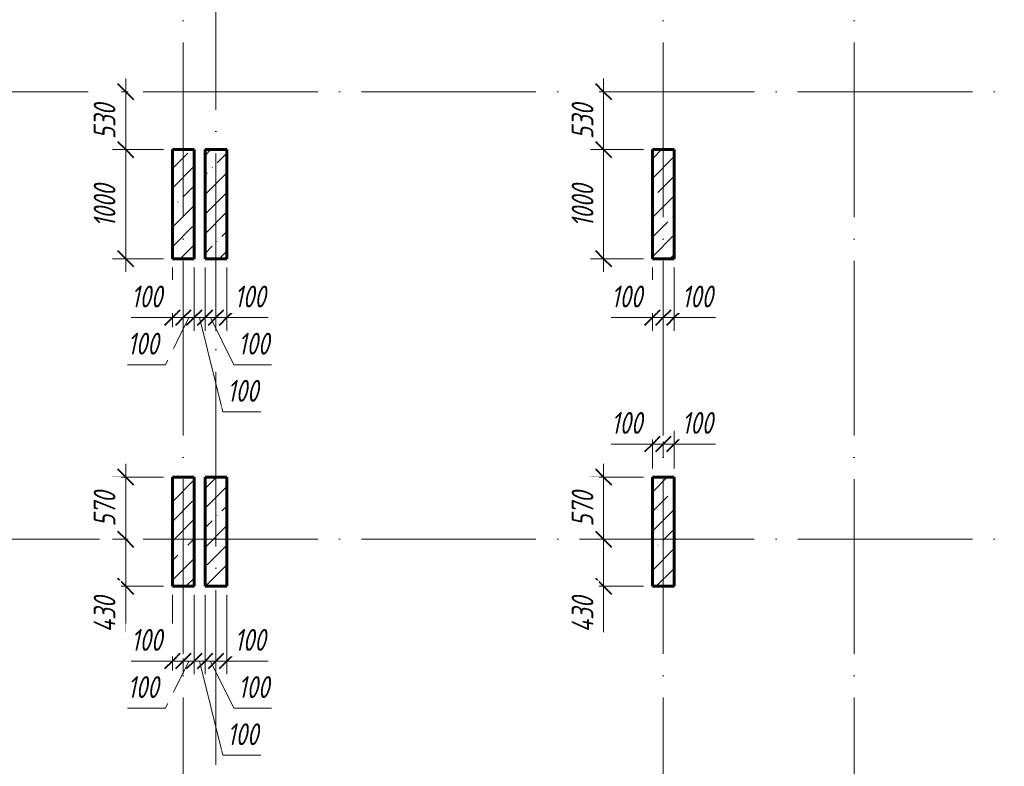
# Model space of a CAD drawing. Header units: millimetres. Extents: x 6092 to 73550, y -4371 to 20491.
# Tile 11 of 25: x 39601 to 48626, y 1221 to 8060. Entities that reach past the tile are written whole.
import ezdxf

# ---------------------------------------------------------------- set-up
doc = ezdxf.new("R2010")
doc.units = ezdxf.units.MM
doc.linetypes.add('ADSK_Линия сетки', pattern=[2000, 1600, -200, 0, -200])
for name, color, linetype, lineweight in [('A-____-____-DIMS', 211, 'Continuous', 9), ('A-____-____-DIMS-80', 211, 'Continuous', 9), ('S-COLS-____-MCUT', 52, 'Continuous', 40), ('S-COLS-____-OTLN', 52, 'Continuous', 18), ('S-GRID-____-OTLN', 1, 'Continuous', 9)]:
    doc.layers.add(name, color=color, linetype=linetype, lineweight=lineweight)
doc.styles.add('GOST Common_I_1', font='GOST_Common Italic.ttf', dxfattribs={"width": 0.8, "height": 200})
doc.dimstyles.new('ADSK_Округление_5мм__Узкий_', dxfattribs={"dimscale": 304.8, "dimtxt": 0.659918, "dimasz": 0.472441, "dimexe": 0.393701, "dimexo": 0.000861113, "dimgap": 0.104987, "dimtad": 1, "dimdec": 0, "dimlfac": 304.8, "dimrnd": 5, "dimdsep": 46, "dimtxsty": 'GOST Common_I_1', "dimblk1": 'OBLIQUE', "dimblk2": 'OBLIQUE', "dimsah": 1, "dimcen": 0.09, "dimdle": 0.393701, "dimazin": 0, "dimtfac": 1, "dimtdec": 4, "dimtix": 1, "dimtmove": 0, "dimatfit": 3, "dimfxl": 1, "dimtvp": 1, "dimtfill": 1, "dimtolj": 1, "dimtzin": 0, "dimlwd": 20, "dimlwe": 20, "dimarcsym": 2})
doc.dimstyles.new('ADSK_Округление_5мм__Узкий__1', dxfattribs={"dimscale": 304.8, "dimtxt": 0.659918, "dimasz": 0.472441, "dimexe": 0.393701, "dimexo": 0.000861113, "dimgap": 0.104987, "dimtad": 1, "dimdec": 0, "dimlfac": 304.8, "dimrnd": 5, "dimdsep": 46, "dimtxsty": 'GOST Common_I_1', "dimblk1": 'OBLIQUE', "dimblk2": 'OBLIQUE', "dimsah": 1, "dimcen": 0.09, "dimdle": 0.393701, "dimazin": 0, "dimtfac": 1, "dimtdec": 4, "dimtix": 1, "dimtmove": 1, "dimatfit": 3, "dimfxl": 1, "dimtvp": 1, "dimtfill": 1, "dimtolj": 1, "dimtzin": 0, "dimlwd": 20, "dimlwe": 20, "dimarcsym": 2})
pattern_1 = [(45, (16130.72, 8588.57), (-179.6051, 179.6051), []), (45, (16310.33, 8588.57), (-179.6051, 179.6051), [317.5, -63.5, 2.682, -60.818])]

# ---------------------------------------------------------------- blocks, each defined once
blk = doc.blocks.new('DIMBLOCK124-КЖ1_ПЭ_ВЭ1_Опалубка_Пилоны')
at = {"layer": 'A-____-____-DIMS-80', "lineweight": 20}
for p, q in [((44953.5, 3990), (44953.5, 3300)), ((44953.5, 3870), (44833.5, 3870)), ((44953.5, 3870), (45320, 3870)), ((44953.5, 3300), (44833.5, 3300)), ((44953.5, 3300), (44975.3, 3300))]:
    blk.add_line(p, q, dxfattribs=at)
at = {"layer": 'A-____-____-DIMS-80', "lineweight": 40}
for p, q in [((44953.5, 3870), (44881.5, 3942)), ((44953.5, 3870), (45025.5, 3798)), ((44953.5, 3300), (44881.5, 3372)), ((44953.5, 3300), (45025.5, 3228))]:
    blk.add_line(p, q, dxfattribs=at)
at = {"layer": 'A-____-____-DIMS-80', "color": 0, "lineweight": 20, "insert": (44660.1, 3416.2), "char_height": 200, "width": 405.013, "attachment_point": 1, "rotation": 90, "line_spacing_factor": 1.022761, "style": 'GOST Common_I_1', "bg_fill": 3, "box_fill_scale": 1.25, "bg_fill_color": 256, "bg_fill_true_color": 13158600, "bg_fill_transparency": 0}
blk.add_mtext('570', dxfattribs=at)
blk = doc.blocks.new('_Oblique')
at = {"color": 0, "linetype": 'ByBlock', "lineweight": -2}
blk.add_line((-0.5, -0.5), (0.5, 0.5), dxfattribs=at)
blk = doc.blocks.new('DIMBLOCK125-КЖ1_ПЭ_ВЭ1_Опалубка_Пилоны')
at = {"layer": 'A-____-____-DIMS-80', "lineweight": 40}
for p, q in [((44953.5, 3300), (44881.5, 3372)), ((44953.5, 3300), (45025.5, 3228)), ((44953.5, 2870), (44881.5, 2942)), ((44953.5, 2870), (45025.5, 2798))]:
    blk.add_line(p, q, dxfattribs=at)
at = {"layer": 'A-____-____-DIMS-80', "lineweight": 20}
for p, q in [((44953.5, 3300), (44833.5, 3300)), ((44953.5, 3300), (44953.5, 2750)), ((44953.5, 3300), (44975.3, 3300)), ((44953.5, 2842.8), (44953.5, 3085)), ((44953.5, 2870), (44833.5, 2870)), ((44953.5, 2870), (45320, 2870)), ((44953.5, 2448.2), (44953.5, 2842.8))]:
    blk.add_line(p, q, dxfattribs=at)
at = {"layer": 'A-____-____-DIMS-80', "color": 0, "lineweight": 20, "insert": (44660.1, 2448.2), "char_height": 200, "width": 425.469, "attachment_point": 1, "rotation": 90, "line_spacing_factor": 1.022761, "style": 'GOST Common_I_1', "bg_fill": 3, "box_fill_scale": 1.25, "bg_fill_color": 256, "bg_fill_true_color": 13158600, "bg_fill_transparency": 0}
blk.add_mtext('430', dxfattribs=at)
blk = doc.blocks.new('DIMBLOCK126-КЖ1_ПЭ_ВЭ1_Опалубка_Пилоны')
at = {"layer": 'A-____-____-DIMS-80', "lineweight": 20}
for p, q in [((45400, 4172.6), (45400, 4292.6)), ((45022.7, 4172.6), (45369.6, 4172.6)), ((45280, 4172.6), (45500, 4172.6)), ((45369.6, 4172.6), (45450, 4172.6)), ((45400, 4172.6), (45400, 3950)), ((45500, 4172.6), (45500, 4194.4)), ((45500, 4172.6), (45500, 4052.6))]:
    blk.add_line(p, q, dxfattribs=at)
at = {"layer": 'A-____-____-DIMS-80', "lineweight": 40}
for p, q in [((45400, 4172.6), (45472, 4244.6)), ((45500, 4172.6), (45572, 4244.6)), ((45400, 4172.6), (45328, 4100.6)), ((45500, 4172.6), (45428, 4100.6))]:
    blk.add_line(p, q, dxfattribs=at)
at = {"layer": 'A-____-____-DIMS-80', "color": 0, "lineweight": 20, "insert": (45022.7, 4466), "char_height": 200, "width": 368.194, "attachment_point": 1, "line_spacing_factor": 1.022761, "style": 'GOST Common_I_1', "bg_fill": 3, "box_fill_scale": 1.25, "bg_fill_color": 256, "bg_fill_true_color": 13158600, "bg_fill_transparency": 0}
blk.add_mtext('100', dxfattribs=at)
blk = doc.blocks.new('DIMBLOCK127-КЖ1_ПЭ_ВЭ1_Опалубка_Пилоны')
at = {"layer": 'A-____-____-DIMS-80', "lineweight": 40}
for p, q in [((45500, 4172.6), (45572, 4244.6)), ((45600, 4172.6), (45672, 4244.6)), ((45500, 4172.6), (45428, 4100.6)), ((45600, 4172.6), (45528, 4100.6))]:
    blk.add_line(p, q, dxfattribs=at)
at = {"layer": 'A-____-____-DIMS-80', "lineweight": 20}
for p, q in [((45600, 4172.6), (45600, 4292.6)), ((45500, 4172.6), (45500, 4194.4)), ((45500, 4172.6), (45720, 4172.6)), ((45500, 4172.6), (45500, 4052.6)), ((45630.4, 4172.6), (45550, 4172.6)), ((45600, 4172.6), (45600, 3950)), ((45977.3, 4172.6), (45630.4, 4172.6))]:
    blk.add_line(p, q, dxfattribs=at)
at = {"layer": 'A-____-____-DIMS-80', "color": 0, "lineweight": 20, "insert": (45670.4, 4466), "char_height": 200, "width": 368.194, "attachment_point": 1, "line_spacing_factor": 1.022761, "style": 'GOST Common_I_1', "bg_fill": 3, "box_fill_scale": 1.25, "bg_fill_color": 256, "bg_fill_true_color": 13158600, "bg_fill_transparency": 0}
blk.add_mtext('100', dxfattribs=at)
blk = doc.blocks.new('DIMBLOCK128-КЖ1_ПЭ_ВЭ1_Опалубка_Пилоны')
at = {"layer": 'A-____-____-DIMS-80', "lineweight": 20}
for p, q in [((44953.5, 7520), (44953.5, 6870)), ((44953.5, 7400), (44833.5, 7400)), ((44953.5, 7400), (44975.3, 7400)), ((44953.5, 6870), (44833.5, 6870)), ((44953.5, 6870), (45320, 6870))]:
    blk.add_line(p, q, dxfattribs=at)
at = {"layer": 'A-____-____-DIMS-80', "lineweight": 40}
for p, q in [((44953.5, 7400), (44881.5, 7472)), ((44953.5, 7400), (45025.5, 7328)), ((44953.5, 6870), (44881.5, 6942)), ((44953.5, 6870), (45025.5, 6798))]:
    blk.add_line(p, q, dxfattribs=at)
at = {"layer": 'A-____-____-DIMS-80', "color": 0, "lineweight": 20, "insert": (44660.1, 6966.2), "char_height": 200, "width": 405.013, "attachment_point": 1, "rotation": 90, "line_spacing_factor": 1.022761, "style": 'GOST Common_I_1', "bg_fill": 3, "box_fill_scale": 1.25, "bg_fill_color": 256, "bg_fill_true_color": 13158600, "bg_fill_transparency": 0}
blk.add_mtext('530', dxfattribs=at)
blk = doc.blocks.new('DIMBLOCK129-КЖ1_ПЭ_ВЭ1_Опалубка_Пилоны')
at = {"layer": 'A-____-____-DIMS-80', "lineweight": 20}
for p, q in [((44953.5, 6870), (44833.5, 6870)), ((44953.5, 6870), (44953.5, 5750)), ((44953.5, 6870), (45320, 6870)), ((44953.5, 5870), (44833.5, 5870)), ((44953.5, 5870), (45320, 5870))]:
    blk.add_line(p, q, dxfattribs=at)
at = {"layer": 'A-____-____-DIMS-80', "lineweight": 40}
for p, q in [((44953.5, 6870), (44881.5, 6942)), ((44953.5, 6870), (45025.5, 6798)), ((44953.5, 5870), (44881.5, 5942)), ((44953.5, 5870), (45025.5, 5798))]:
    blk.add_line(p, q, dxfattribs=at)
at = {"layer": 'A-____-____-DIMS-80', "color": 0, "lineweight": 20, "insert": (44660.1, 6160.3), "char_height": 200, "width": 503.198, "attachment_point": 1, "rotation": 90, "line_spacing_factor": 1.022761, "style": 'GOST Common_I_1', "bg_fill": 3, "box_fill_scale": 1.25, "bg_fill_color": 256, "bg_fill_true_color": 13158600, "bg_fill_transparency": 0}
blk.add_mtext('1000', dxfattribs=at)
blk = doc.blocks.new('DIMBLOCK130-КЖ1_ПЭ_ВЭ1_Опалубка_Пилоны')
at = {"layer": 'A-____-____-DIMS-80', "lineweight": 20}
for p, q in [((45400, 5330.8), (45400, 5790)), ((45022.7, 5330.8), (45369.6, 5330.8)), ((45280, 5330.8), (45500, 5330.8)), ((45369.6, 5330.8), (45450, 5330.8)), ((45400, 5330.8), (45400, 5210.8)), ((45500, 5330.8), (45500, 5352.6)), ((45500, 5330.8), (45500, 5210.8))]:
    blk.add_line(p, q, dxfattribs=at)
at = {"layer": 'A-____-____-DIMS-80', "lineweight": 40}
for p, q in [((45400, 5330.8), (45328, 5258.8)), ((45400, 5330.8), (45472, 5402.8)), ((45500, 5330.8), (45428, 5258.8)), ((45500, 5330.8), (45572, 5402.8))]:
    blk.add_line(p, q, dxfattribs=at)
at = {"layer": 'A-____-____-DIMS-80', "color": 0, "lineweight": 20, "insert": (45022.7, 5624.2), "char_height": 200, "width": 368.194, "attachment_point": 1, "line_spacing_factor": 1.022761, "style": 'GOST Common_I_1', "bg_fill": 3, "box_fill_scale": 1.25, "bg_fill_color": 256, "bg_fill_true_color": 13158600, "bg_fill_transparency": 0}
blk.add_mtext('100', dxfattribs=at)
blk = doc.blocks.new('DIMBLOCK131-КЖ1_ПЭ_ВЭ1_Опалубка_Пилоны')
at = {"layer": 'A-____-____-DIMS-80', "lineweight": 20}
for p, q in [((45600, 5330.8), (45600, 5790)), ((45500, 5330.8), (45500, 5352.6)), ((45500, 5330.8), (45720, 5330.8)), ((45500, 5330.8), (45500, 5210.8)), ((45630.4, 5330.8), (45550, 5330.8)), ((45600, 5330.8), (45600, 5210.8)), ((45977.3, 5330.8), (45630.4, 5330.8))]:
    blk.add_line(p, q, dxfattribs=at)
at = {"layer": 'A-____-____-DIMS-80', "lineweight": 40}
for p, q in [((45500, 5330.8), (45428, 5258.8)), ((45500, 5330.8), (45572, 5402.8)), ((45600, 5330.8), (45528, 5258.8)), ((45600, 5330.8), (45672, 5402.8))]:
    blk.add_line(p, q, dxfattribs=at)
at = {"layer": 'A-____-____-DIMS-80', "color": 0, "lineweight": 20, "insert": (45670.4, 5624.2), "char_height": 200, "width": 368.194, "attachment_point": 1, "line_spacing_factor": 1.022761, "style": 'GOST Common_I_1', "bg_fill": 3, "box_fill_scale": 1.25, "bg_fill_color": 256, "bg_fill_true_color": 13158600, "bg_fill_transparency": 0}
blk.add_mtext('100', dxfattribs=at)
blk = doc.blocks.new('DIMBLOCK132-КЖ1_ПЭ_ВЭ1_Опалубка_Пилоны')
at = {"layer": 'A-____-____-DIMS-80', "lineweight": 20}
for p, q in [((40572.4, 3990), (40572.4, 3300)), ((40572.4, 3870), (40452.4, 3870)), ((40572.4, 3870), (40920, 3870)), ((40572.4, 3300), (40452.4, 3300)), ((40572.4, 3300), (40594.2, 3300))]:
    blk.add_line(p, q, dxfattribs=at)
at = {"layer": 'A-____-____-DIMS-80', "lineweight": 40}
for p, q in [((40572.4, 3870), (40500.4, 3942)), ((40572.4, 3870), (40644.4, 3798)), ((40572.4, 3300), (40500.4, 3372)), ((40572.4, 3300), (40644.4, 3228))]:
    blk.add_line(p, q, dxfattribs=at)
at = {"layer": 'A-____-____-DIMS-80', "color": 0, "lineweight": 20, "insert": (40279, 3416.2), "char_height": 200, "width": 405.013, "attachment_point": 1, "rotation": 90, "line_spacing_factor": 1.022761, "style": 'GOST Common_I_1', "bg_fill": 3, "box_fill_scale": 1.25, "bg_fill_color": 256, "bg_fill_true_color": 13158600, "bg_fill_transparency": 0}
blk.add_mtext('570', dxfattribs=at)
blk = doc.blocks.new('DIMBLOCK133-КЖ1_ПЭ_ВЭ1_Опалубка_Пилоны')
at = {"layer": 'A-____-____-DIMS-80', "lineweight": 40}
for p, q in [((40572.4, 3300), (40500.4, 3372)), ((40572.4, 3300), (40644.4, 3228)), ((40572.4, 2870), (40500.4, 2942)), ((40572.4, 2870), (40644.4, 2798))]:
    blk.add_line(p, q, dxfattribs=at)
at = {"layer": 'A-____-____-DIMS-80', "lineweight": 20}
for p, q in [((40572.4, 3300), (40452.4, 3300)), ((40572.4, 3300), (40572.4, 2750)), ((40572.4, 3300), (40594.2, 3300)), ((40572.4, 2842.8), (40572.4, 3085)), ((40572.4, 2870), (40452.4, 2870)), ((40572.4, 2870), (40920, 2870)), ((40572.4, 2448.2), (40572.4, 2842.8))]:
    blk.add_line(p, q, dxfattribs=at)
at = {"layer": 'A-____-____-DIMS-80', "color": 0, "lineweight": 20, "insert": (40279, 2448.2), "char_height": 200, "width": 425.469, "attachment_point": 1, "rotation": 90, "line_spacing_factor": 1.022761, "style": 'GOST Common_I_1', "bg_fill": 3, "box_fill_scale": 1.25, "bg_fill_color": 256, "bg_fill_true_color": 13158600, "bg_fill_transparency": 0}
blk.add_mtext('430', dxfattribs=at)
blk = doc.blocks.new('DIMBLOCK134-КЖ1_ПЭ_ВЭ1_Опалубка_Пилоны')
at = {"layer": 'A-____-____-DIMS-80', "lineweight": 20}
for p, q in [((41000, 2185), (41000, 2790)), ((40622.7, 2185), (40969.6, 2185)), ((40880, 2185), (41100, 2185)), ((40969.6, 2185), (41050, 2185)), ((41000, 2185), (41000, 2065)), ((41100, 2185), (41100, 2206.8)), ((41100, 2185), (41100, 2065))]:
    blk.add_line(p, q, dxfattribs=at)
at = {"layer": 'A-____-____-DIMS-80', "lineweight": 40}
for p, q in [((41000, 2185), (41072, 2257)), ((41100, 2185), (41172, 2257)), ((41000, 2185), (40928, 2113)), ((41100, 2185), (41028, 2113))]:
    blk.add_line(p, q, dxfattribs=at)
at = {"layer": 'A-____-____-DIMS-80', "color": 0, "lineweight": 20, "insert": (40622.7, 2478.4), "char_height": 200, "width": 368.194, "attachment_point": 1, "line_spacing_factor": 1.022761, "style": 'GOST Common_I_1', "bg_fill": 3, "box_fill_scale": 1.25, "bg_fill_color": 256, "bg_fill_true_color": 13158600, "bg_fill_transparency": 0}
blk.add_mtext('100', dxfattribs=at)
blk = doc.blocks.new('DIMBLOCK135-КЖ1_ПЭ_ВЭ1_Опалубка_Пилоны')
at = {"layer": 'A-____-____-DIMS-80', "lineweight": 20}
for p, q in [((41200, 2185), (41200, 2790)), ((40936.4, 1753), (41150, 2185)), ((41100, 2185), (41100, 2206.8)), ((41100, 2185), (41200, 2185)), ((41100, 2185), (41100, 2065)), ((41200, 2185), (41200, 2065)), ((40589.6, 1753), (40936.4, 1753))]:
    blk.add_line(p, q, dxfattribs=at)
at = {"layer": 'A-____-____-DIMS-80', "lineweight": 40}
for p, q in [((41100, 2185), (41172, 2257)), ((41200, 2185), (41272, 2257)), ((41100, 2185), (41028, 2113)), ((41200, 2185), (41128, 2113))]:
    blk.add_line(p, q, dxfattribs=at)
at = {"layer": 'A-____-____-DIMS-80', "color": 0, "lineweight": 20, "insert": (40589.6, 2046.4), "char_height": 200, "width": 368.194, "attachment_point": 1, "line_spacing_factor": 1.022761, "style": 'GOST Common_I_1', "bg_fill": 3, "box_fill_scale": 1.25, "bg_fill_color": 256, "bg_fill_true_color": 13158600, "bg_fill_transparency": 0}
blk.add_mtext('100', dxfattribs=at)
blk = doc.blocks.new('DIMBLOCK136-КЖ1_ПЭ_ВЭ1_Опалубка_Пилоны')
at = {"layer": 'A-____-____-DIMS-80', "lineweight": 20}
for p, q in [((41200, 2185), (41200, 2790)), ((41300, 2185), (41300, 2790)), ((41200, 2185), (41300, 2185)), ((41200, 2185), (41200, 2065)), ((41463.6, 1321), (41250, 2185)), ((41300, 2185), (41300, 2065)), ((41810.4, 1321), (41463.6, 1321))]:
    blk.add_line(p, q, dxfattribs=at)
at = {"layer": 'A-____-____-DIMS-80', "lineweight": 40}
for p, q in [((41200, 2185), (41272, 2257)), ((41300, 2185), (41372, 2257)), ((41200, 2185), (41128, 2113)), ((41300, 2185), (41228, 2113))]:
    blk.add_line(p, q, dxfattribs=at)
at = {"layer": 'A-____-____-DIMS-80', "color": 0, "lineweight": 20, "insert": (41503.6, 1614.4), "char_height": 200, "width": 368.194, "attachment_point": 1, "line_spacing_factor": 1.022761, "style": 'GOST Common_I_1', "bg_fill": 3, "box_fill_scale": 1.25, "bg_fill_color": 256, "bg_fill_true_color": 13158600, "bg_fill_transparency": 0}
blk.add_mtext('100', dxfattribs=at)
blk = doc.blocks.new('DIMBLOCK137-КЖ1_ПЭ_ВЭ1_Опалубка_Пилоны')
at = {"layer": 'A-____-____-DIMS-80', "lineweight": 20}
for p, q in [((41300, 2185), (41300, 2790)), ((41300, 2185), (41400, 2185)), ((41300, 2185), (41300, 2065)), ((41563.6, 1753), (41350, 2185)), ((41400, 2185), (41400, 2206.8)), ((41400, 2185), (41400, 2065)), ((41910.4, 1753), (41563.6, 1753))]:
    blk.add_line(p, q, dxfattribs=at)
at = {"layer": 'A-____-____-DIMS-80', "lineweight": 40}
for p, q in [((41300, 2185), (41372, 2257)), ((41400, 2185), (41472, 2257)), ((41300, 2185), (41228, 2113)), ((41400, 2185), (41328, 2113))]:
    blk.add_line(p, q, dxfattribs=at)
at = {"layer": 'A-____-____-DIMS-80', "color": 0, "lineweight": 20, "insert": (41603.6, 2046.4), "char_height": 200, "width": 368.194, "attachment_point": 1, "line_spacing_factor": 1.022761, "style": 'GOST Common_I_1', "bg_fill": 3, "box_fill_scale": 1.25, "bg_fill_color": 256, "bg_fill_true_color": 13158600, "bg_fill_transparency": 0}
blk.add_mtext('100', dxfattribs=at)
blk = doc.blocks.new('DIMBLOCK138-КЖ1_ПЭ_ВЭ1_Опалубка_Пилоны')
at = {"layer": 'A-____-____-DIMS-80', "lineweight": 20}
for p, q in [((41500, 2185), (41500, 2790)), ((41400, 2185), (41400, 2206.8)), ((41400, 2185), (41620, 2185)), ((41400, 2185), (41400, 2065)), ((41530.4, 2185), (41450, 2185)), ((41500, 2185), (41500, 2065)), ((41877.3, 2185), (41530.4, 2185))]:
    blk.add_line(p, q, dxfattribs=at)
at = {"layer": 'A-____-____-DIMS-80', "lineweight": 40}
for p, q in [((41400, 2185), (41472, 2257)), ((41500, 2185), (41572, 2257)), ((41400, 2185), (41328, 2113)), ((41500, 2185), (41428, 2113))]:
    blk.add_line(p, q, dxfattribs=at)
at = {"layer": 'A-____-____-DIMS-80', "color": 0, "lineweight": 20, "insert": (41570.4, 2478.4), "char_height": 200, "width": 368.194, "attachment_point": 1, "line_spacing_factor": 1.022761, "style": 'GOST Common_I_1', "bg_fill": 3, "box_fill_scale": 1.25, "bg_fill_color": 256, "bg_fill_true_color": 13158600, "bg_fill_transparency": 0}
blk.add_mtext('100', dxfattribs=at)
blk = doc.blocks.new('DIMBLOCK139-КЖ1_ПЭ_ВЭ1_Опалубка_Пилоны')
at = {"layer": 'A-____-____-DIMS-80', "lineweight": 20}
for p, q in [((40572.4, 7520), (40572.4, 6870)), ((40572.4, 7400), (40452.4, 7400)), ((40572.4, 7400), (40594.2, 7400)), ((40572.4, 6870), (40452.4, 6870)), ((40572.4, 6870), (40920, 6870))]:
    blk.add_line(p, q, dxfattribs=at)
at = {"layer": 'A-____-____-DIMS-80', "lineweight": 40}
for p, q in [((40572.4, 7400), (40500.4, 7472)), ((40572.4, 7400), (40644.4, 7328)), ((40572.4, 6870), (40500.4, 6942)), ((40572.4, 6870), (40644.4, 6798))]:
    blk.add_line(p, q, dxfattribs=at)
at = {"layer": 'A-____-____-DIMS-80', "color": 0, "lineweight": 20, "insert": (40279, 6966.2), "char_height": 200, "width": 405.013, "attachment_point": 1, "rotation": 90, "line_spacing_factor": 1.022761, "style": 'GOST Common_I_1', "bg_fill": 3, "box_fill_scale": 1.25, "bg_fill_color": 256, "bg_fill_true_color": 13158600, "bg_fill_transparency": 0}
blk.add_mtext('530', dxfattribs=at)
blk = doc.blocks.new('DIMBLOCK140-КЖ1_ПЭ_ВЭ1_Опалубка_Пилоны')
at = {"layer": 'A-____-____-DIMS-80', "lineweight": 20}
for p, q in [((40572.4, 6870), (40452.4, 6870)), ((40572.4, 6870), (40572.4, 5750)), ((40572.4, 6870), (40920, 6870)), ((40572.4, 5870), (40452.4, 5870)), ((40572.4, 5870), (40920, 5870))]:
    blk.add_line(p, q, dxfattribs=at)
at = {"layer": 'A-____-____-DIMS-80', "lineweight": 40}
for p, q in [((40572.4, 6870), (40500.4, 6942)), ((40572.4, 6870), (40644.4, 6798)), ((40572.4, 5870), (40500.4, 5942)), ((40572.4, 5870), (40644.4, 5798))]:
    blk.add_line(p, q, dxfattribs=at)
at = {"layer": 'A-____-____-DIMS-80', "color": 0, "lineweight": 20, "insert": (40279, 6160.3), "char_height": 200, "width": 503.198, "attachment_point": 1, "rotation": 90, "line_spacing_factor": 1.022761, "style": 'GOST Common_I_1', "bg_fill": 3, "box_fill_scale": 1.25, "bg_fill_color": 256, "bg_fill_true_color": 13158600, "bg_fill_transparency": 0}
blk.add_mtext('1000', dxfattribs=at)
blk = doc.blocks.new('DIMBLOCK141-КЖ1_ПЭ_ВЭ1_Опалубка_Пилоны')
at = {"layer": 'A-____-____-DIMS-80', "lineweight": 20}
for p, q in [((41000, 5330.8), (41000, 5790)), ((40622.7, 5330.8), (40969.6, 5330.8)), ((40880, 5330.8), (41100, 5330.8)), ((40969.6, 5330.8), (41050, 5330.8)), ((41000, 5330.8), (41000, 5210.8)), ((41100, 5330.8), (41100, 5352.6)), ((41100, 5330.8), (41100, 5210.8))]:
    blk.add_line(p, q, dxfattribs=at)
at = {"layer": 'A-____-____-DIMS-80', "lineweight": 40}
for p, q in [((41000, 5330.8), (40928, 5258.8)), ((41000, 5330.8), (41072, 5402.8)), ((41100, 5330.8), (41028, 5258.8)), ((41100, 5330.8), (41172, 5402.8))]:
    blk.add_line(p, q, dxfattribs=at)
at = {"layer": 'A-____-____-DIMS-80', "color": 0, "lineweight": 20, "insert": (40622.7, 5624.2), "char_height": 200, "width": 368.194, "attachment_point": 1, "line_spacing_factor": 1.022761, "style": 'GOST Common_I_1', "bg_fill": 3, "box_fill_scale": 1.25, "bg_fill_color": 256, "bg_fill_true_color": 13158600, "bg_fill_transparency": 0}
blk.add_mtext('100', dxfattribs=at)
blk = doc.blocks.new('DIMBLOCK142-КЖ1_ПЭ_ВЭ1_Опалубка_Пилоны')
at = {"layer": 'A-____-____-DIMS-80', "lineweight": 20}
for p, q in [((41200, 5330.8), (41200, 5790)), ((40936.4, 4898.8), (41150, 5330.8)), ((41100, 5330.8), (41100, 5352.6)), ((41100, 5330.8), (41200, 5330.8)), ((41100, 5330.8), (41100, 5210.8)), ((41200, 5330.8), (41200, 5210.8)), ((40589.6, 4898.8), (40936.4, 4898.8))]:
    blk.add_line(p, q, dxfattribs=at)
at = {"layer": 'A-____-____-DIMS-80', "lineweight": 40}
for p, q in [((41100, 5330.8), (41028, 5258.8)), ((41100, 5330.8), (41172, 5402.8)), ((41200, 5330.8), (41128, 5258.8)), ((41200, 5330.8), (41272, 5402.8))]:
    blk.add_line(p, q, dxfattribs=at)
at = {"layer": 'A-____-____-DIMS-80', "color": 0, "lineweight": 20, "insert": (40589.6, 5192.2), "char_height": 200, "width": 368.194, "attachment_point": 1, "line_spacing_factor": 1.022761, "style": 'GOST Common_I_1', "bg_fill": 3, "box_fill_scale": 1.25, "bg_fill_color": 256, "bg_fill_true_color": 13158600, "bg_fill_transparency": 0}
blk.add_mtext('100', dxfattribs=at)
blk = doc.blocks.new('DIMBLOCK143-КЖ1_ПЭ_ВЭ1_Опалубка_Пилоны')
at = {"layer": 'A-____-____-DIMS-80', "lineweight": 20}
for p, q in [((41200, 5330.8), (41200, 5790)), ((41300, 5330.8), (41300, 5790)), ((41200, 5330.8), (41300, 5330.8)), ((41200, 5330.8), (41200, 5210.8)), ((41463.6, 4466.8), (41250, 5330.8)), ((41300, 5330.8), (41300, 5210.8)), ((41810.4, 4466.8), (41463.6, 4466.8))]:
    blk.add_line(p, q, dxfattribs=at)
at = {"layer": 'A-____-____-DIMS-80', "lineweight": 40}
for p, q in [((41200, 5330.8), (41128, 5258.8)), ((41200, 5330.8), (41272, 5402.8)), ((41300, 5330.8), (41228, 5258.8)), ((41300, 5330.8), (41372, 5402.8))]:
    blk.add_line(p, q, dxfattribs=at)
at = {"layer": 'A-____-____-DIMS-80', "color": 0, "lineweight": 20, "insert": (41503.6, 4760.2), "char_height": 200, "width": 368.194, "attachment_point": 1, "line_spacing_factor": 1.022761, "style": 'GOST Common_I_1', "bg_fill": 3, "box_fill_scale": 1.25, "bg_fill_color": 256, "bg_fill_true_color": 13158600, "bg_fill_transparency": 0}
blk.add_mtext('100', dxfattribs=at)
blk = doc.blocks.new('DIMBLOCK144-КЖ1_ПЭ_ВЭ1_Опалубка_Пилоны')
at = {"layer": 'A-____-____-DIMS-80', "lineweight": 20}
for p, q in [((41300, 5330.8), (41300, 5790)), ((41300, 5330.8), (41400, 5330.8)), ((41300, 5330.8), (41300, 5210.8)), ((41563.6, 4898.8), (41350, 5330.8)), ((41400, 5330.8), (41400, 5352.6)), ((41400, 5330.8), (41400, 5210.8)), ((41910.4, 4898.8), (41563.6, 4898.8))]:
    blk.add_line(p, q, dxfattribs=at)
at = {"layer": 'A-____-____-DIMS-80', "lineweight": 40}
for p, q in [((41300, 5330.8), (41228, 5258.8)), ((41300, 5330.8), (41372, 5402.8)), ((41400, 5330.8), (41328, 5258.8)), ((41400, 5330.8), (41472, 5402.8))]:
    blk.add_line(p, q, dxfattribs=at)
at = {"layer": 'A-____-____-DIMS-80', "color": 0, "lineweight": 20, "insert": (41603.6, 5192.2), "char_height": 200, "width": 368.194, "attachment_point": 1, "line_spacing_factor": 1.022761, "style": 'GOST Common_I_1', "bg_fill": 3, "box_fill_scale": 1.25, "bg_fill_color": 256, "bg_fill_true_color": 13158600, "bg_fill_transparency": 0}
blk.add_mtext('100', dxfattribs=at)
blk = doc.blocks.new('DIMBLOCK145-КЖ1_ПЭ_ВЭ1_Опалубка_Пилоны')
at = {"layer": 'A-____-____-DIMS-80', "lineweight": 20}
for p, q in [((41500, 5330.8), (41500, 5790)), ((41400, 5330.8), (41400, 5352.6)), ((41400, 5330.8), (41620, 5330.8)), ((41400, 5330.8), (41400, 5210.8)), ((41530.4, 5330.8), (41450, 5330.8)), ((41500, 5330.8), (41500, 5210.8)), ((41877.3, 5330.8), (41530.4, 5330.8))]:
    blk.add_line(p, q, dxfattribs=at)
at = {"layer": 'A-____-____-DIMS-80', "lineweight": 40}
for p, q in [((41400, 5330.8), (41328, 5258.8)), ((41400, 5330.8), (41472, 5402.8)), ((41500, 5330.8), (41428, 5258.8)), ((41500, 5330.8), (41572, 5402.8))]:
    blk.add_line(p, q, dxfattribs=at)
at = {"layer": 'A-____-____-DIMS-80', "color": 0, "lineweight": 20, "insert": (41570.4, 5624.2), "char_height": 200, "width": 368.194, "attachment_point": 1, "line_spacing_factor": 1.022761, "style": 'GOST Common_I_1', "bg_fill": 3, "box_fill_scale": 1.25, "bg_fill_color": 256, "bg_fill_true_color": 13158600, "bg_fill_transparency": 0}
blk.add_mtext('100', dxfattribs=at)

msp = doc.modelspace()

# ---------------------------------------------------------------- hatches: boundary and pattern name
at = {"layer": 'S-COLS-____-OTLN', "lineweight": 9}
h = msp.add_hatch(dxfattribs=at)
h.set_pattern_fill('FP_1', color=256, style=0, pattern_type=2)
h.set_pattern_definition(pattern_1)
h.paths.add_polyline_path([(40999.9984, 5869.9996), (41199.9984, 5869.9996), (41199.9984, 6869.9996), (40999.9984, 6869.9996)])
h = msp.add_hatch(dxfattribs=at)
h.set_pattern_fill('FP_1', color=256, style=0, pattern_type=2)
h.set_pattern_definition(pattern_1)
h.paths.add_polyline_path([(41499.9992, 5869.9996), (41499.9992, 6869.9996), (41299.9992, 6869.9996), (41299.9992, 5869.9996)])
h = msp.add_hatch(dxfattribs=at)
h.set_pattern_fill('FP_1', color=256, style=0, pattern_type=2)
h.set_pattern_definition(pattern_1)
h.paths.add_polyline_path([(45600, 5870), (45600, 6870), (45400, 6870), (45400, 5870)])
h = msp.add_hatch(dxfattribs=at)
h.set_pattern_fill('FP_1', color=256, style=0, pattern_type=2)
h.set_pattern_definition(pattern_1)
h.paths.add_polyline_path([(40999.9984, 2869.9996), (41199.9984, 2869.9996), (41199.9984, 3869.9996), (40999.9984, 3869.9996)])
h = msp.add_hatch(dxfattribs=at)
h.set_pattern_fill('FP_1', color=256, style=0, pattern_type=2)
h.set_pattern_definition(pattern_1)
h.paths.add_polyline_path([(41299.9992, 2869.9996), (41499.9992, 2869.9996), (41499.9992, 3869.9996), (41299.9992, 3869.9996)])
h = msp.add_hatch(dxfattribs=at)
h.set_pattern_fill('FP_1', color=256, style=0, pattern_type=2)
h.set_pattern_definition(pattern_1)
h.paths.add_polyline_path([(45400, 2869.9996), (45600, 2869.9996), (45600, 3869.9996), (45400, 3869.9996)])

# ---------------------------------------------------------------- linework, layer by layer
at = {"layer": 'S-COLS-____-MCUT', "lineweight": 60}
for p, q in [((41199.9984, 6869.9996), (40999.9984, 6869.9996)), ((40999.9984, 6869.9996), (40999.9984, 5869.9996)), ((41199.9984, 5869.9996), (41199.9984, 6869.9996)), ((41499.9992, 6869.9996), (41299.9992, 6869.9996)), ((41299.9992, 6869.9996), (41299.9992, 5869.9996)), ((41499.9992, 5869.9996), (41499.9992, 6869.9996)), ((45600, 6870), (45400, 6870)), ((45400, 6870), (45400, 5870)), ((45600, 5870), (45600, 6870)), ((40999.9984, 5869.9996), (41199.9984, 5869.9996)), ((41299.9992, 5869.9996), (41499.9992, 5869.9996)), ((45400, 5870), (45600, 5870)), ((41199.9984, 3869.9996), (40999.9984, 3869.9996)), ((40999.9984, 3869.9996), (40999.9984, 2869.9996)), ((41199.9984, 2869.9996), (41199.9984, 3869.9996)), ((41499.9992, 3869.9996), (41299.9992, 3869.9996)), ((41299.9992, 3869.9996), (41299.9992, 2869.9996)), ((41499.9992, 2869.9996), (41499.9992, 3869.9996)), ((45600, 3869.9996), (45400, 3869.9996)), ((45400, 3869.9996), (45400, 2869.9996)), ((45600, 2869.9996), (45600, 3869.9996)), ((40999.9984, 2869.9996), (41199.9984, 2869.9996)), ((41299.9992, 2869.9996), (41499.9992, 2869.9996)), ((45400, 2869.9996), (45600, 2869.9996))]:
    msp.add_line(p, q, dxfattribs=at)
at = {"layer": 'S-GRID-____-OTLN', "linetype": 'ADSK_Линия сетки'}
for p, q in [((41100, 19851.1002), (41100, -3717.186)), ((45500, 19851.1002), (45500, -3717.186)), ((47250, 19851.1002), (47250, -3717.186)), ((41400, 18835.1002), (41400, -2701.186)), ((6731.5249, 7400), (72652.3528, 7400)), ((6731.5249, 3300), (72652.3528, 3300))]:
    msp.add_line(p, q, dxfattribs=at)

# ---------------------------------------------------------------- next in the draw order: dimensions: what is measured, and where the dimension line sits
at = {"layer": 'A-____-____-DIMS', "lineweight": 20}
for base, p1, p2, override, picture, middle in [((40572.3821, 6869.9996), (40674.2055, 7400), (40999.9984, 6869.9996), {"dimpost": '<>', "dimfxl": 622.126551}, 'DIMBLOCK139-КЖ1_ПЭ_ВЭ1_Опалубка_Пилоны', (40440.3821, 7134.9998)), ((44953.5115, 6870), (45055.3348, 7400), (45400, 6870), {"dimpost": '<>', "dimfxl": 632.213602}, 'DIMBLOCK128-КЖ1_ПЭ_ВЭ1_Опалубка_Пилоны', (44821.5115, 7135)), ((40572.3821, 3300), (40999.9984, 3869.9996), (40674.2055, 3300), {"dimpost": '<>', "dimfxl": 656.536854}, 'DIMBLOCK132-КЖ1_ПЭ_ВЭ1_Опалубка_Пилоны', (40439.0942, 3584.9998)), ((44953.5115, 3300), (45400, 3869.9996), (45055.3348, 3300), {"dimpost": '<>', "dimfxl": 666.103338}, 'DIMBLOCK124-КЖ1_ПЭ_ВЭ1_Опалубка_Пилоны', (44820.2236, 3584.9998))]:
    dim = msp.add_linear_dim(base=base, p1=p1, p2=p2, angle=90, dimstyle='ADSK_Округление_5мм__Узкий_', override=override, dxfattribs=at)
    dim.commit()
    dim.dimension.update_dxf_attribs({"geometry": picture, "text_midpoint": middle})

# ---------------------------------------------------------------- next in the draw order: dimensions: what is measured, and where the dimension line sits
for base, p1, p2, picture, middle in [((40572.3821, 5869.9996), (40999.9984, 6869.9996), (40999.9984, 5869.9996), 'DIMBLOCK140-КЖ1_ПЭ_ВЭ1_Опалубка_Пилоны', (40440.3821, 6369.9996)), ((44953.5115, 5870), (45400, 6870), (45400, 5870), 'DIMBLOCK129-КЖ1_ПЭ_ВЭ1_Опалубка_Пилоны', (44821.5115, 6370))]:
    dim = msp.add_linear_dim(base=base, p1=p1, p2=p2, angle=90, dimstyle='ADSK_Округление_5мм__Узкий_', override={"dimpost": '<>', "dimfxl": 1000}, dxfattribs=at)
    dim.commit()
    dim.dimension.update_dxf_attribs({"geometry": picture, "text_midpoint": middle})
dim = msp.add_linear_dim(base=(45500, 4172.5964), p1=(45400, 3869.9996), p2=(45500, 4274.4198), dimstyle='ADSK_Округление_5мм__Узкий__1', override={"dimpost": '<>', "dimfxl": 416.600119}, dxfattribs=at)
dim.commit()
dim.dimension.update_dxf_attribs({"geometry": 'DIMBLOCK126-КЖ1_ПЭ_ВЭ1_Опалубка_Пилоны', "text_midpoint": (45206.8304, 4332.6287), "dimtype": 160})
for base, p1, p2, override, picture, middle in [((40572.3821, 2869.9996), (40674.2055, 3300), (40999.9984, 2869.9996), {"dimpost": '<>', "dimfxl": 539.482504}, 'DIMBLOCK133-КЖ1_ПЭ_ВЭ1_Опалубка_Пилоны', (40412.3498, 2660.9816)), ((44953.5115, 2869.9996), (45055.3348, 3300), (45400, 2869.9996), {"dimpost": '<>', "dimfxl": 551.084738}, 'DIMBLOCK125-КЖ1_ПЭ_ВЭ1_Опалубка_Пилоны', (44793.4791, 2660.9816))]:
    dim = msp.add_linear_dim(base=base, p1=p1, p2=p2, angle=90, dimstyle='ADSK_Округление_5мм__Узкий__1', override=override, dxfattribs=at)
    dim.commit()
    dim.dimension.update_dxf_attribs({"geometry": picture, "text_midpoint": middle, "dimtype": 160, "text_rotation": 90})

# ---------------------------------------------------------------- next in the draw order: dimensions: what is measured, and where the dimension line sits
for base, p1, p2, override, picture, middle in [((41100, 5330.8208), (40999.9984, 5869.9996), (41100, 5432.6441), {"dimpost": '<>', "dimfxl": 448.642544}, 'DIMBLOCK141-КЖ1_ПЭ_ВЭ1_Опалубка_Пилоны', (40806.8288, 5490.8531)), ((45500, 5330.8208), (45400, 5870), (45500, 5432.6441), {"dimpost": '<>', "dimfxl": 448.642585}, 'DIMBLOCK130-КЖ1_ПЭ_ВЭ1_Опалубка_Пилоны', (45206.8304, 5490.8531)), ((45600, 4172.5964), (45500, 4274.4198), (45600, 3869.9996), {"dimpost": '<>', "dimfxl": 416.600119}, 'DIMBLOCK127-КЖ1_ПЭ_ВЭ1_Опалубка_Пилоны', (45854.5353, 4332.6287)), ((41100, 2185.0004), (40999.9984, 2869.9996), (41100, 2286.8238), {"dimpost": '<>', "dimfxl": 591.687731}, 'DIMBLOCK134-КЖ1_ПЭ_ВЭ1_Опалубка_Пилоны', (40806.8288, 2345.0327))]:
    dim = msp.add_linear_dim(base=base, p1=p1, p2=p2, dimstyle='ADSK_Округление_5мм__Узкий__1', override=override, dxfattribs=at)
    dim.commit()
    dim.dimension.update_dxf_attribs({"geometry": picture, "text_midpoint": middle, "dimtype": 160})

# ---------------------------------------------------------------- next in the draw order: dimensions: what is measured, and where the dimension line sits
for base, p1, p2, override, picture, middle in [((41199.9984, 5330.8208), (41100, 5432.6441), (41199.9984, 5869.9996), {"dimpost": '<>', "dimfxl": 448.641849}, 'DIMBLOCK142-КЖ1_ПЭ_ВЭ1_Опалубка_Пилоны', (40773.6776, 5058.8531)), ((45600, 5330.8208), (45500, 5432.6441), (45600, 5870), {"dimpost": '<>', "dimfxl": 448.642585}, 'DIMBLOCK131-КЖ1_ПЭ_ВЭ1_Опалубка_Пилоны', (45854.5353, 5490.8531)), ((41199.9984, 2185.0004), (41100, 2286.8238), (41199.9984, 2869.9996), {"dimpost": '<>', "dimfxl": 591.687204}, 'DIMBLOCK135-КЖ1_ПЭ_ВЭ1_Опалубка_Пилоны', (40773.6776, 1913.0327))]:
    dim = msp.add_linear_dim(base=base, p1=p1, p2=p2, dimstyle='ADSK_Округление_5мм__Узкий__1', override=override, dxfattribs=at)
    dim.commit()
    dim.dimension.update_dxf_attribs({"geometry": picture, "text_midpoint": middle, "dimtype": 160})

# ---------------------------------------------------------------- next in the draw order: dimensions: what is measured, and where the dimension line sits
for base, p1, p2, picture, middle in [((41299.9992, 5330.8208), (41199.9984, 5869.9996), (41299.9992, 5869.9996), 'DIMBLOCK143-КЖ1_ПЭ_ВЭ1_Опалубка_Пилоны', (41687.6861, 4626.8531)), ((41299.9992, 2185.0004), (41199.9984, 2869.9996), (41299.9992, 2869.9996), 'DIMBLOCK136-КЖ1_ПЭ_ВЭ1_Опалубка_Пилоны', (41687.6861, 1481.0327))]:
    dim = msp.add_linear_dim(base=base, p1=p1, p2=p2, dimstyle='ADSK_Округление_5мм__Узкий__1', override={"dimpost": '<>', "dimfxl": 100.00078}, dxfattribs=at)
    dim.commit()
    dim.dimension.update_dxf_attribs({"geometry": picture, "text_midpoint": middle, "dimtype": 160})

# ---------------------------------------------------------------- next in the draw order: dimensions: what is measured, and where the dimension line sits
for base, p1, p2, override, picture, middle in [((41400, 5330.8208), (41299.9992, 5869.9996), (41400, 5432.6441), {"dimpost": '<>', "dimfxl": 448.642371}, 'DIMBLOCK144-КЖ1_ПЭ_ВЭ1_Опалубка_Пилоны', (41787.6869, 5058.8531)), ((41400, 2185.0004), (41299.9992, 2869.9996), (41400, 2286.8238), {"dimpost": '<>', "dimfxl": 591.687599}, 'DIMBLOCK137-КЖ1_ПЭ_ВЭ1_Опалубка_Пилоны', (41787.6869, 1913.0327))]:
    dim = msp.add_linear_dim(base=base, p1=p1, p2=p2, dimstyle='ADSK_Округление_5мм__Узкий__1', override=override, dxfattribs=at)
    dim.commit()
    dim.dimension.update_dxf_attribs({"geometry": picture, "text_midpoint": middle, "dimtype": 160})

# ---------------------------------------------------------------- next in the draw order: dimensions: what is measured, and where the dimension line sits
for base, p1, p2, override, picture, middle in [((41499.9992, 5330.8208), (41400, 5432.6441), (41499.9992, 5869.9996), {"dimpost": '<>', "dimfxl": 448.642023}, 'DIMBLOCK145-КЖ1_ПЭ_ВЭ1_Опалубка_Пилоны', (41754.5345, 5490.8531)), ((41499.9992, 2185.0004), (41400, 2286.8238), (41499.9992, 2869.9996), {"dimpost": '<>', "dimfxl": 591.687335}, 'DIMBLOCK138-КЖ1_ПЭ_ВЭ1_Опалубка_Пилоны', (41754.5345, 2345.0327))]:
    dim = msp.add_linear_dim(base=base, p1=p1, p2=p2, dimstyle='ADSK_Округление_5мм__Узкий__1', override=override, dxfattribs=at)
    dim.commit()
    dim.dimension.update_dxf_attribs({"geometry": picture, "text_midpoint": middle, "dimtype": 160})

doc.saveas('drawing.dxf')
